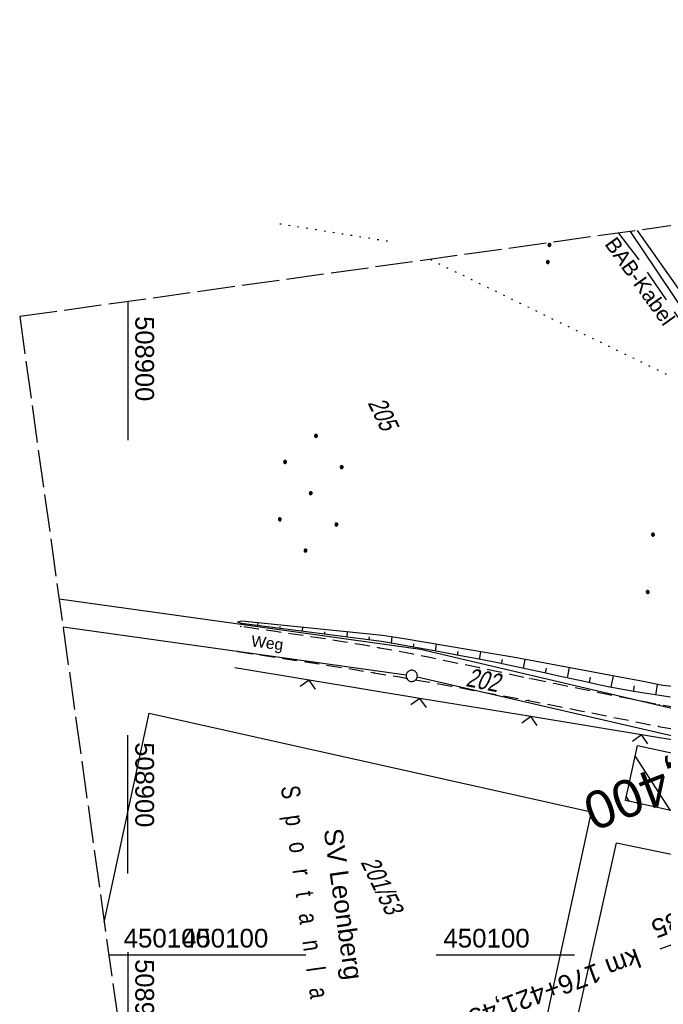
# Model space of a CAD drawing. Extents: x 508886 to 509272, y 449452 to 450225.
# Tile 36 of 46: x 508886 to 508972, y 450093 to 450225. Entities that reach past the tile are written whole.
import ezdxf
from ezdxf.enums import TextEntityAlignment as Align

# ---------------------------------------------------------------- set-up
doc = ezdxf.new("R2010")
doc.units = 0
doc.header["$LTSCALE"] = 10
doc.header["$MEASUREMENT"] = 0
for name, pattern in [('ACAD_ISO16W100', [73, 15, -6.5, 15, -6.5, 15, -7, 1, -7]), ('LT00', [0]), ('LT11', [0.3, 0.2, -0.1]), ('LT14', [0.6, 0.5, -0.1]), ('LT17', [0.15, 0.1, -0.05]), ('PUNKTX2_STR', [0.6, 0.1, -0.5])]:
    doc.linetypes.add(name, pattern=pattern)
doc.layers.get('0').update_dxf_attribs({"linetype": 'LT00'})
for name, color, linetype in [('--EK_ST-93-1', 30, 'LT17'), ('--EL_DFK_AB_L', 21, 'LT00'), ('-EL-93-1', 250, 'LT00'), ('BAB-KABEL', 220, 'ACAD_ISO16W100'), ('BAB-KABEL_TEXT', 221, 'Continuous'), ('DFK_AB_L', 21, 'LT00'), ('DFK_BEB_SCHR', 254, 'LT00'), ('DFK_BEBAUUNG', 250, 'LT00'), ('DFK_BES-NAME', 255, 'LT00'), ('DFK_FLUR_NR', 250, 'LT00'), ('DFK_GZPKT', 250, 'LT00'), ('DFK_KATASTER', 250, 'LT00'), ('DFK_NUTZUNG', 250, 'LT00'), ('DFK_NUTZUNGSGRENZE', 70, 'PUNKTX2_STR'), ('DFK_TOPO-ANL', 252, 'LT00'), ('FELDWEG_TEXT', 250, 'Continuous'), ('V122_BOESCH', 250, 'LT00'), ('V122_BOSCHUNG', 250, 'LT00'), ('V122_FELDWEG', 250, 'LT11'), ('V122_RASTER', 250, 'LT00'), ('V122_ZAUN', 40, 'LT00'), ('V123_BOESCH', 250, 'LT00'), ('V123_BOSCHUNG', 250, 'LT00'), ('V123_FELDWEG', 250, 'LT11'), ('V123_RASTER', 250, 'LT00'), ('V123_ZAUN', 40, 'LT00')]:
    doc.layers.add(name, color=color, linetype=linetype)
doc.layers.add('-BLATT_123-RAND', color=7, linetype='LT14', plot=False)
doc.styles.add('Arial', font='ARIAL.TTF')
doc.styles.add('Beschrift', font='ARIAL.TTF')
doc.styles.get("Standard").update_dxf_attribs({"font": 'ARIAL.TTF'})

# ---------------------------------------------------------------- blocks, each defined once
blk = doc.blocks.new('SYMB7010')
at = {"color": 0, "linetype": 'ByBlock'}
for points in [[(-0.031408, 0.499213), (-0.093728, 0.49134), (-0.15457, 0.475719), (-0.212975, 0.452595), (-0.268021, 0.422333), (-0.31884, 0.385411), (-0.36463, 0.342411), (-0.40467, 0.29401), (-0.438329, 0.240973), (-0.465074, 0.184136), (-0.484486, 0.124395), (-0.496256, 0.062692), (-0.5002, 0)], [(-0.5002, 0), (-0.496256, -0.062692), (-0.484486, -0.124395), (-0.465075, -0.184136), (-0.438329, -0.240973), (-0.404671, -0.29401), (-0.36463, -0.342411), (-0.31884, -0.385411), (-0.268021, -0.422333), (-0.212975, -0.452595), (-0.154571, -0.475719), (-0.093728, -0.49134), (-0.031408, -0.499213), (0.031408, -0.499213)], [(0.5002, 0), (0.496256, 0.062692), (0.484485, 0.124395), (0.465074, 0.184136), (0.438329, 0.240973), (0.40467, 0.29401), (0.36463, 0.342411), (0.31884, 0.385411), (0.268021, 0.422333), (0.212975, 0.452595), (0.15457, 0.475719), (0.093728, 0.49134), (0.031408, 0.499213), (-0.031408, 0.499213)], [(0.031408, -0.499213), (0.093728, -0.491341), (0.15457, -0.475719), (0.212975, -0.452595), (0.268021, -0.422333), (0.31884, -0.385411), (0.36463, -0.342411), (0.404671, -0.294011), (0.438329, -0.240974), (0.465075, -0.184136), (0.484486, -0.124395), (0.496256, -0.062692), (0.500201, 0)]]:
    blk.add_lwpolyline(points, dxfattribs=at)
blk = doc.blocks.new('SYMB7112')
at = {"color": 0, "linetype": 'ByBlock'}
for p, q in [((-0.13, 0.012919), (-0.13, -0.012919)), ((-0.125, -0.017105), (-0.125, 0.017105)), ((-0.12, 0.019164), (-0.12, -0.019164)), ((-0.115, -0.019796), (-0.115, 0.019796)), ((-0.11, 0.019164), (-0.11, -0.019164)), ((-0.105, -0.017105), (-0.105, 0.017105)), ((-0.1, 0.012919), (-0.1, -0.012919)), ((-0.095, -0.000126), (-0.095, 0.000146)), ((0.1, 0.012919), (0.1, -0.012919)), ((0.105, -0.017105), (0.105, 0.017105)), ((0.11, 0.019164), (0.11, -0.019164)), ((0.115, -0.019796), (0.115, 0.019796)), ((0.12, 0.019164), (0.12, -0.019164)), ((0.125, -0.017105), (0.125, 0.017105)), ((0.13, 0.012919), (0.13, -0.012919)), ((0.135, -0.000126), (0.135, 0.000146))]:
    blk.add_line(p, q, dxfattribs=at)
for points in [[(-0.095, 0), (-0.096981, 0.008678), (-0.10253, 0.015637), (-0.11055, 0.019499), (-0.11945, 0.019499), (-0.12747, 0.015637), (-0.133019, 0.008678), (-0.135, 0)], [(-0.135, 0), (-0.133019, -0.008678), (-0.12747, -0.015637), (-0.11945, -0.019499), (-0.11055, -0.019499), (-0.10253, -0.015637), (-0.096981, -0.008678), (-0.095, 0)], [(0.135, 0), (0.133019, 0.008678), (0.12747, 0.015637), (0.11945, 0.019499), (0.11055, 0.019499), (0.10253, 0.015637), (0.096981, 0.008678), (0.095, 0)], [(0.095, 0), (0.096981, -0.008678), (0.10253, -0.015637), (0.11055, -0.019499), (0.11945, -0.019499), (0.12747, -0.015637), (0.133019, -0.008678), (0.135, 0)]]:
    blk.add_lwpolyline(points, dxfattribs=at)
blk = doc.blocks.new('Ackerland7')
at = {"layer": 'DFK_NUTZUNG', "color": 0, "linetype": 'ByBlock'}
for p, q in [((-3.95, 3.63), (-3.95, 3.97)), ((-3.9, 3.99), (-3.9, 3.61)), ((-3.85, 3.6), (-3.85, 4)), ((-3.8, 3.99), (-3.8, 3.61)), ((-3.75, 3.63), (-3.75, 3.97)), ((3.75, 3.63), (3.75, 3.97)), ((3.8, 3.99), (3.8, 3.61)), ((3.85, 3.6), (3.85, 4)), ((3.9, 3.99), (3.9, 3.61)), ((3.95, 3.63), (3.95, 3.97)), ((-4, 3.93), (-4, 3.67)), ((-3.7, 3.93), (-3.7, 3.67)), ((-3.65, 3.8), (-3.65, 3.8)), ((3.7, 3.93), (3.7, 3.67)), ((4, 3.93), (4, 3.67)), ((4.05, 3.8), (4.05, 3.8)), ((-7.85, 0.13), (-7.85, -0.13)), ((-7.8, -0.17), (-7.8, 0.17)), ((-7.75, 0.19), (-7.75, -0.19)), ((-7.7, -0.2), (-7.7, 0.2)), ((-7.65, 0.19), (-7.65, -0.19)), ((-7.6, -0.17), (-7.6, 0.17)), ((-7.55, 0.13), (-7.55, -0.13)), ((-7.5, 0), (-7.5, 0)), ((-0.15, 0.13), (-0.15, -0.13)), ((-0.1, -0.17), (-0.1, 0.17)), ((-0.05, 0.19), (-0.05, -0.19)), ((0, -0.2), (0, 0.2)), ((0.05, 0.19), (0.05, -0.19)), ((0.1, -0.17), (0.1, 0.17)), ((0.15, 0.13), (0.15, -0.13)), ((0.2, 0), (0.2, 0)), ((7.55, 0.13), (7.55, -0.13)), ((7.6, -0.17), (7.6, 0.17)), ((7.65, 0.19), (7.65, -0.19)), ((7.7, -0.2), (7.7, 0.2)), ((7.75, 0.19), (7.75, -0.19)), ((7.8, -0.17), (7.8, 0.17)), ((7.85, 0.13), (7.85, -0.13)), ((7.9, 0), (7.9, 0)), ((-4, -3.67), (-4, -3.93)), ((-3.95, -3.97), (-3.95, -3.63)), ((-3.9, -3.61), (-3.9, -3.99)), ((-3.85, -4), (-3.85, -3.6)), ((-3.8, -3.61), (-3.8, -3.99)), ((-3.75, -3.97), (-3.75, -3.63)), ((-3.7, -3.67), (-3.7, -3.93)), ((-3.65, -3.8), (-3.65, -3.8)), ((3.7, -3.67), (3.7, -3.93)), ((3.75, -3.97), (3.75, -3.63)), ((3.8, -3.61), (3.8, -3.99)), ((3.85, -4), (3.85, -3.6)), ((3.9, -3.61), (3.9, -3.99)), ((3.95, -3.97), (3.95, -3.63)), ((4, -3.67), (4, -3.93)), ((4.05, -3.8), (4.05, -3.8))]:
    blk.add_line(p, q, dxfattribs=at)
for points in [[(-3.65, 3.8), (-3.67, 3.89), (-3.73, 3.96), (-3.81, 3.99), (-3.89, 3.99), (-3.97, 3.96), (-4.03, 3.89), (-4.05, 3.8), (-4.03, 3.71), (-3.97, 3.64), (-3.89, 3.6), (-3.81, 3.6), (-3.73, 3.64), (-3.67, 3.71), (-3.65, 3.8)], [(4.05, 3.8), (4.03, 3.89), (3.97, 3.96), (3.89, 3.99), (3.81, 3.99), (3.73, 3.96), (3.67, 3.89), (3.65, 3.8), (3.67, 3.71), (3.73, 3.64), (3.81, 3.61), (3.89, 3.61), (3.97, 3.64), (4.03, 3.71), (4.05, 3.8)], [(-7.5, 0), (-7.52, 0.09), (-7.58, 0.16), (-7.66, 0.19), (-7.74, 0.19), (-7.82, 0.16), (-7.88, 0.09), (-7.9, 0)], [(0.2, 0), (0.18, 0.09), (0.12, 0.16), (0.04, 0.19), (-0.04, 0.19), (-0.12, 0.16), (-0.18, 0.09), (-0.2, 0)], [(-0.2, 0), (-0.18, -0.09), (-0.12, -0.16), (-0.04, -0.19), (0.04, -0.19), (0.12, -0.16), (0.18, -0.09), (0.2, 0)], [(7.9, 0), (7.88, 0.09), (7.82, 0.16), (7.74, 0.19), (7.66, 0.19), (7.58, 0.16), (7.52, 0.09), (7.5, 0)], [(7.5, 0), (7.52, -0.09), (7.58, -0.16), (7.66, -0.19), (7.74, -0.19), (7.82, -0.16), (7.88, -0.09), (7.9, 0)], [(-7.9, 0), (-7.88, -0.09), (-7.82, -0.16), (-7.74, -0.19), (-7.66, -0.19), (-7.58, -0.16), (-7.52, -0.09), (-7.5, 0)], [(-3.65, -3.8), (-3.67, -3.71), (-3.73, -3.64), (-3.81, -3.61), (-3.89, -3.61), (-3.97, -3.64), (-4.03, -3.71), (-4.05, -3.8), (-4.03, -3.89), (-3.97, -3.96), (-3.89, -3.99), (-3.81, -3.99), (-3.73, -3.96), (-3.67, -3.89), (-3.65, -3.8)], [(4.05, -3.8), (4.03, -3.71), (3.97, -3.64), (3.89, -3.61), (3.81, -3.61), (3.73, -3.64), (3.67, -3.71), (3.65, -3.8), (3.67, -3.89), (3.73, -3.96), (3.81, -3.99), (3.89, -3.99), (3.97, -3.96), (4.03, -3.89), (4.05, -3.8)]]:
    blk.add_lwpolyline(points, dxfattribs=at)
blk = doc.blocks.new('SYMB0011')
at = {"color": 0, "linetype": 'ByBlock'}
for p, q in [((0.5, 0), (-0.5, 0)), ((0, 0.5), (0, -0.5))]:
    blk.add_line(p, q, dxfattribs=at)
blk = doc.blocks.new('SYMB0024')
at = {"color": 0, "linetype": 'ByBlock'}
for p, q in [((-0.5, 0.5), (0, 0)), ((0, 0), (0.5, 0.5))]:
    blk.add_line(p, q, dxfattribs=at)

msp = doc.modelspace()

# ---------------------------------------------------------------- linework, layer by layer
at = {"layer": '--EL_DFK_AB_L'}
msp.add_line((508987.61, 450166.19), (508967.16, 450196.71), dxfattribs=at)
at = {"layer": '-BLATT_123-RAND'}
msp.add_lwpolyline([(508885.55, 450185.32), (508987.91, 449452.43), (509272.15, 449492.13), (509169.8, 450225.01), (508885.55, 450185.32)], dxfattribs=at)
at = {"layer": '-EL-93-1'}
msp.add_line((509029.69, 450122.46), (508971.08, 450100.76), dxfattribs=at)
at = {"layer": 'BAB-KABEL', "ltscale": 0.03, "flags": 128}
msp.add_lwpolyline([(508965.57, 450196.49), (508968.17, 450193.06), (508993.1, 450156.36), (508997.12, 450135.56), (509002.82, 450109.82), (509012.65, 450072.79), (509017.45, 450054.58), (509021.52, 450039.03), (509022.25, 450035.31), (509025.67, 450025.46), (509039.27, 449995.74), (509060.83, 449981.06), (509071.35, 449941.87), (509079.37, 449903.88), (509086.81, 449866.64), (509093.49, 449826.15), (509098.83, 449789.48), (509101.31, 449770.56), (509103.6, 449753.4), (509104.75, 449737.96), (509105.13, 449731.1), (509107.05, 449705.63), (509108.32, 449670.9), (509109.2, 449644.46), (509091.88, 449639.28), (509094.03, 449616.63), (509109.57, 449611.95), (509109.31, 449593.19), (509108.93, 449567.25), (509108.56, 449549.91), (509107.92, 449539.68), (509107.54, 449523.74), (509106.02, 449504.51), (509103.03, 449469.79), (509102.87, 449468.48)], dxfattribs=at)
at = {"layer": 'DFK_AB_L'}
msp.add_line((508987.61, 450166.19), (508967.16, 450196.71), dxfattribs=at)
at = {"layer": 'DFK_BEB_SCHR'}
for p, q in [((508972.5, 450119.32), (508967.78, 450126.64)), ((508966.59, 450121.12), (508966.97, 450120.52))]:
    msp.add_line(p, q, dxfattribs=at)
at = {"layer": 'DFK_BEBAUUNG'}
msp.add_lwpolyline([(508966.48, 450120.63), (508968.08, 450128.02), (508978.4, 450125.79), (508976.78, 450118.39), (508966.48, 450120.63)], dxfattribs=at)
at = {"layer": 'DFK_KATASTER'}
for p, q in [((508890.82, 450147.61), (508939.09, 450140.88)), ((508937.19, 450137.41), (508891.35, 450143.8)), ((508939.09, 450140.88), (508998.53, 450126.92)), ((508998.85, 450123.23), (508938.66, 450137.14))]:
    msp.add_line(p, q, dxfattribs=at)
at = {"layer": 'DFK_NUTZUNGSGRENZE', "ltscale": 0.2}
for p, q in [((508920.29, 450197.74), (508935.54, 450195.3)), ((508983.83, 450171.84), (508940.34, 450192.97))]:
    msp.add_line(p, q, dxfattribs=at)
at = {"layer": 'DFK_TOPO-ANL'}
for p, q in [((508896.85, 450104.4), (508902.87, 450132.32)), ((508902.87, 450132.32), (508961.91, 450119.15)), ((508961.91, 450119.15), (508939.84, 450017.61)), ((508957.78, 450081.26), (508965.28, 450115.01)), ((508965.28, 450115.01), (508991.93, 450109.38))]:
    msp.add_line(p, q, dxfattribs=at)
at = {"layer": 'V122_BOESCH'}
for points in [[(508991.68, 450133.96), (508971.46, 450136.03), (508968.61, 450136.58), (508965.75, 450137.13), (508962.89, 450137.68), (508960.04, 450138.22), (508957.18, 450138.75), (508954.31, 450139.27), (508951.42, 450139.79), (508948.52, 450140.29), (508945.62, 450140.79), (508942.72, 450141.28), (508939.82, 450141.76), (508936.92, 450142.24), (508934.02, 450142.72), (508915.18, 450144.62), (508914.66, 450144.5)], [(508972.5, 450134.48), (508971.02, 450134.67), (508969.31, 450134.93), (508967.59, 450135.21), (508965.88, 450135.53), (508964.18, 450135.86), (508962.47, 450136.22), (508960.77, 450136.58), (508959.07, 450136.96), (508957.37, 450137.33), (508955.67, 450137.71), (508953.97, 450138.08), (508951.47, 450138.61), (508948.97, 450139.12), (508946.46, 450139.61), (508943.95, 450140.09), (508941.44, 450140.55), (508938.93, 450141.01), (508936.42, 450141.47), (508933.91, 450141.92), (508915.19, 450144.33), (508914.66, 450144.5)]]:
    msp.add_lwpolyline(points, dxfattribs=at)
at = {"layer": 'V122_BOSCHUNG'}
for p, q in [((508917.36, 450144.4), (508917.33, 450144.06)), ((508920.33, 450143.89), (508920.31, 450143.67)), ((508923.33, 450143.8), (508923.28, 450143.29)), ((508926.29, 450143.2), (508926.26, 450142.9)), ((508929.3, 450143.2), (508929.24, 450142.52)), ((508932.25, 450142.51), (508932.21, 450142.14)), ((508935.28, 450142.51), (508935.16, 450141.69)), ((508938.18, 450141.59), (508938.11, 450141.16)), ((508941.2, 450141.53), (508941.06, 450140.62)), ((508944.09, 450140.56), (508944.01, 450140.08)), ((508947.13, 450140.53), (508946.95, 450139.51)), ((508949.99, 450139.48), (508949.89, 450138.93)), ((508953.04, 450139.5), (508952.83, 450138.32)), ((508955.88, 450138.33), (508955.76, 450137.69)), ((508958.95, 450138.42), (508958.69, 450137.04)), ((508961.76, 450137.13), (508961.62, 450136.4)), ((508964.85, 450137.3), (508964.55, 450135.79)), ((508970.72, 450136.17), (508970.48, 450134.75)), ((508967.65, 450135.98), (508967.5, 450135.23))]:
    msp.add_line(p, q, dxfattribs=at)
at = {"layer": 'V122_FELDWEG', "flags": 128}
for points in [[(508994, 450128.92), (508993.24, 450129.35), (508992.45, 450129.72), (508991.63, 450130.02), (508990.78, 450130.24), (508989.92, 450130.4), (508970.99, 450133.43), (508967.53, 450134.13), (508964.08, 450134.82), (508960.62, 450135.52), (508957.17, 450136.23), (508953.72, 450136.94), (508951.49, 450137.41), (508949.26, 450137.89), (508947.03, 450138.36), (508944.8, 450138.83), (508942.57, 450139.29), (508940.34, 450139.75), (508938.1, 450140.19), (508935.87, 450140.62), (508933.63, 450141.03), (508931.32, 450141.44), (508929.01, 450141.82), (508926.7, 450142.19), (508924.38, 450142.55), (508922.06, 450142.9), (508919.74, 450143.23), (508917.42, 450143.57), (508915.1, 450143.9)], [(508914.69, 450140.56), (508917.72, 450140.11), (508920.75, 450139.65), (508923.78, 450139.18), (508926.81, 450138.71), (508929.84, 450138.23), (508932.87, 450137.73), (508936.31, 450137.16), (508939.74, 450136.56), (508943.18, 450135.94), (508946.61, 450135.31), (508950.04, 450134.67), (508953.47, 450134.02), (508956.96, 450133.34), (508960.45, 450132.65), (508963.94, 450131.96), (508967.42, 450131.26), (508970.91, 450130.55), (508988.91, 450127.46), (508989.6, 450127.32), (508990.26, 450127.1), (508990.9, 450126.82), (508991.5, 450126.46), (508992.06, 450126.03)]]:
    msp.add_lwpolyline(points, dxfattribs=at)
at = {"layer": 'V122_RASTER'}
for p, q in [((508900, 450110.88), (508900, 450129.38)), ((508905.26, 450100), (508923.76, 450100)), ((508941.19, 450100), (508959.69, 450100))]:
    msp.add_line(p, q, dxfattribs=at)
at = {"layer": 'V122_ZAUN'}
for p, q in [((508968.04, 450196.84), (508974.13, 450188.21)), ((508924.23, 450136.75), (508914.28, 450138.39)), ((508939.03, 450134.3), (508924.23, 450136.75)), ((508953.83, 450131.86), (508939.03, 450134.3)), ((508968.63, 450129.41), (508953.83, 450131.86)), ((508983.43, 450126.97), (508968.63, 450129.41))]:
    msp.add_line(p, q, dxfattribs=at)
at = {"layer": 'V123_BOESCH'}
for points in [[(508991.68, 450133.96), (508971.46, 450136.03), (508968.61, 450136.58), (508965.75, 450137.13), (508962.89, 450137.68), (508960.04, 450138.22), (508957.18, 450138.75), (508954.31, 450139.27), (508951.42, 450139.79), (508948.52, 450140.29), (508945.62, 450140.79), (508942.72, 450141.28), (508939.82, 450141.76), (508936.92, 450142.24), (508934.02, 450142.72), (508915.18, 450144.62), (508914.66, 450144.5)], [(508972.5, 450134.48), (508971.02, 450134.67), (508969.31, 450134.93), (508967.59, 450135.21), (508965.88, 450135.53), (508964.18, 450135.86), (508962.47, 450136.22), (508960.77, 450136.58), (508959.07, 450136.96), (508957.37, 450137.33), (508955.67, 450137.71), (508953.97, 450138.08), (508951.47, 450138.61), (508948.97, 450139.12), (508946.46, 450139.61), (508943.95, 450140.09), (508941.44, 450140.55), (508938.93, 450141.01), (508936.42, 450141.47), (508933.91, 450141.92), (508915.19, 450144.33), (508914.66, 450144.5)]]:
    msp.add_lwpolyline(points, dxfattribs=at)
at = {"layer": 'V123_BOSCHUNG'}
for p, q in [((508917.36, 450144.4), (508917.33, 450144.06)), ((508920.33, 450143.89), (508920.31, 450143.67)), ((508923.33, 450143.8), (508923.28, 450143.29)), ((508926.29, 450143.2), (508926.26, 450142.9)), ((508929.3, 450143.2), (508929.24, 450142.52)), ((508932.25, 450142.51), (508932.21, 450142.14)), ((508935.28, 450142.51), (508935.16, 450141.69)), ((508938.18, 450141.59), (508938.11, 450141.16)), ((508941.2, 450141.53), (508941.06, 450140.62)), ((508944.09, 450140.56), (508944.01, 450140.08)), ((508947.13, 450140.53), (508946.95, 450139.51)), ((508949.99, 450139.48), (508949.89, 450138.93)), ((508953.04, 450139.5), (508952.83, 450138.32)), ((508955.88, 450138.33), (508955.76, 450137.69)), ((508958.95, 450138.42), (508958.69, 450137.04)), ((508961.76, 450137.13), (508961.62, 450136.4)), ((508964.85, 450137.3), (508964.55, 450135.79)), ((508970.72, 450136.17), (508970.48, 450134.75)), ((508967.65, 450135.98), (508967.5, 450135.23))]:
    msp.add_line(p, q, dxfattribs=at)
at = {"layer": 'V123_FELDWEG', "flags": 128}
for points in [[(508994, 450128.92), (508993.24, 450129.35), (508992.45, 450129.72), (508991.63, 450130.02), (508990.78, 450130.24), (508989.92, 450130.4), (508970.99, 450133.43), (508967.53, 450134.13), (508964.08, 450134.82), (508960.62, 450135.52), (508957.17, 450136.23), (508953.72, 450136.94), (508951.49, 450137.41), (508949.26, 450137.89), (508947.03, 450138.36), (508944.8, 450138.83), (508942.57, 450139.29), (508940.34, 450139.75), (508938.1, 450140.19), (508935.87, 450140.62), (508933.63, 450141.03), (508931.32, 450141.44), (508929.01, 450141.82), (508926.7, 450142.19), (508924.38, 450142.55), (508922.06, 450142.9), (508919.74, 450143.23), (508917.42, 450143.57), (508915.1, 450143.9)], [(508914.69, 450140.56), (508917.72, 450140.11), (508920.75, 450139.65), (508923.78, 450139.18), (508926.81, 450138.71), (508929.84, 450138.23), (508932.87, 450137.73), (508936.31, 450137.16), (508939.74, 450136.56), (508943.18, 450135.94), (508946.61, 450135.31), (508950.04, 450134.67), (508953.47, 450134.02), (508956.96, 450133.34), (508960.45, 450132.65), (508963.94, 450131.96), (508967.42, 450131.26), (508970.91, 450130.55), (508988.91, 450127.46), (508989.6, 450127.32), (508990.26, 450127.1), (508990.9, 450126.82), (508991.5, 450126.46), (508992.06, 450126.03)]]:
    msp.add_lwpolyline(points, dxfattribs=at)
at = {"layer": 'V123_RASTER'}
for p, q in [((508900, 450187.33), (508900, 450168.83)), ((508897.47, 450100), (508915.97, 450100)), ((508900, 450100.39), (508900, 450081.89))]:
    msp.add_line(p, q, dxfattribs=at)
at = {"layer": 'V123_ZAUN'}
for p, q in [((508968.04, 450196.84), (508974.13, 450188.21)), ((508924.23, 450136.75), (508914.28, 450138.39)), ((508939.03, 450134.3), (508924.23, 450136.75)), ((508953.83, 450131.86), (508939.03, 450134.3)), ((508968.63, 450129.41), (508953.83, 450131.86)), ((508983.43, 450126.97), (508968.63, 450129.41))]:
    msp.add_line(p, q, dxfattribs=at)

# ---------------------------------------------------------------- block references
at = {"layer": 'DFK_GZPKT', "xscale": 1.500000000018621, "yscale": 1.5, "zscale": 1.5, "rotation": 264.7377099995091}
msp.add_blockref('SYMB7010', (508937.93, 450137.31), dxfattribs=at)
at = {"layer": 'DFK_NUTZUNG', "xscale": 10.00000000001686, "yscale": 10, "zscale": 10, "rotation": 264.7377100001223}
msp.add_blockref('SYMB7112', (508956.22, 450193.76), dxfattribs=at)
at = {"layer": 'DFK_NUTZUNG', "rotation": 264.7376999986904}
for p in [(508924.44, 450161.72), (508973.59, 450152)]:
    msp.add_blockref('Ackerland7', p, dxfattribs=at)
at = {"layer": 'V122_FELDWEG', "xscale": 0.1, "yscale": 0.1, "zscale": 0.1, "rotation": 295.821}
for p in [(508915.1, 450143.9), (508914.69, 450140.56), (508933.63, 450141.03), (508932.87, 450137.73), (508953.72, 450136.94), (508953.47, 450134.02), (508970.99, 450133.43), (508970.91, 450130.55)]:
    msp.add_blockref('SYMB0011', p, dxfattribs=at)
at = {"layer": 'V122_ZAUN', "xscale": 2.1, "yscale": 2.1, "zscale": 2.1, "rotation": 170.62643}
for p in [(508924.23, 450136.75), (508939.03, 450134.3), (508953.83, 450131.86), (508968.63, 450129.41)]:
    msp.add_blockref('SYMB0024', p, dxfattribs=at)
at = {"layer": 'V123_FELDWEG', "xscale": 0.09999999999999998, "yscale": 0.1, "zscale": 0.1, "rotation": 277.95061}
for p in [(508915.1, 450143.9), (508914.69, 450140.56), (508933.63, 450141.03), (508932.87, 450137.73), (508953.72, 450136.94), (508953.47, 450134.02), (508970.99, 450133.43), (508970.91, 450130.55)]:
    msp.add_blockref('SYMB0011', p, dxfattribs=at)
at = {"layer": 'V123_ZAUN', "xscale": 2.1, "yscale": 2.1, "zscale": 2.1, "rotation": 170.62599}
for p in [(508924.23, 450136.75), (508939.03, 450134.3), (508953.83, 450131.86), (508968.63, 450129.41)]:
    msp.add_blockref('SYMB0024', p, dxfattribs=at)

# ---------------------------------------------------------------- texts
at = {"layer": '--EK_ST-93-1', "style": 'Beschrift'}
msp.add_text('176,400', height=5, rotation=-158.8927, dxfattribs=at).set_placement((508984.86, 450127.93), align=Align.MIDDLE_LEFT)
at = {"layer": '-EL-93-1', "style": 'Arial'}
msp.add_text('A=799,635', height=2.5, rotation=200.31, dxfattribs=at).set_placement((508970.56, 450102.17), align=Align.TOP_RIGHT)
msp.add_text('   km 176+421,450', height=2.5, rotation=200.31, dxfattribs=at).set_placement((508971.08, 450100.76), align=Align.MIDDLE_LEFT)
at = {"layer": 'BAB-KABEL_TEXT', "insert": (508967.59, 450189.45), "char_height": 2, "attachment_point": 8, "rotation": 305.6767, "style": 'Beschrift'}
msp.add_mtext('BAB-Kabel', dxfattribs=at)
at = {"layer": 'DFK_BES-NAME', "width": 0.75}
msp.add_text('S   p   o   r   t   a   n   l   a   g   e', height=2.5, rotation=277.9506, dxfattribs=at).set_placement((508920.43, 450122.46))
at = {"layer": 'DFK_BES-NAME'}
msp.add_text('SV Leonberg', height=2.5, rotation=277.9506, dxfattribs=at).set_placement((508926.16, 450116.73))
at = {"layer": 'DFK_FLUR_NR', "oblique": 13.754, "width": 0.75}
for s, rotation, p in [('205', 295.821, (508932, 450173.81)), ('202', 348.9423, (508945.04, 450135.96)), ('201/53', 295.821, (508931.06, 450112.41))]:
    msp.add_text(s, height=2.5, rotation=rotation, dxfattribs=at).set_placement(p)
at = {"layer": 'FELDWEG_TEXT', "insert": (508916.35, 450140.81), "char_height": 1.5, "attachment_point": 7, "rotation": 352.6959, "style": 'Beschrift'}
msp.add_mtext('Weg', dxfattribs=at)
at = {"layer": 'V122_RASTER'}
for s, rotation, width, p in [(' 508900', -89.9996, 0.976, (508901, 450129.38)), (' 450100', 0.0004, 0.991, (508906.26, 450101)), (' 450100', 0.0004, 0.991, (508941.19, 450101))]:
    msp.add_text(s, height=2.5, rotation=rotation, dxfattribs=dict(at, width=width)).set_placement(p)
at = {"layer": 'V123_RASTER'}
for s, rotation, width, p in [(' 508900', -89.999, 0.976, (508901, 450186.33)), (' 450100', 0.001, 0.991, (508898.47, 450101)), (' 508900', -89.999, 0.976, (508901, 450100.39))]:
    msp.add_text(s, height=2.5, rotation=rotation, dxfattribs=dict(at, width=width)).set_placement(p)

doc.saveas('drawing.dxf')
